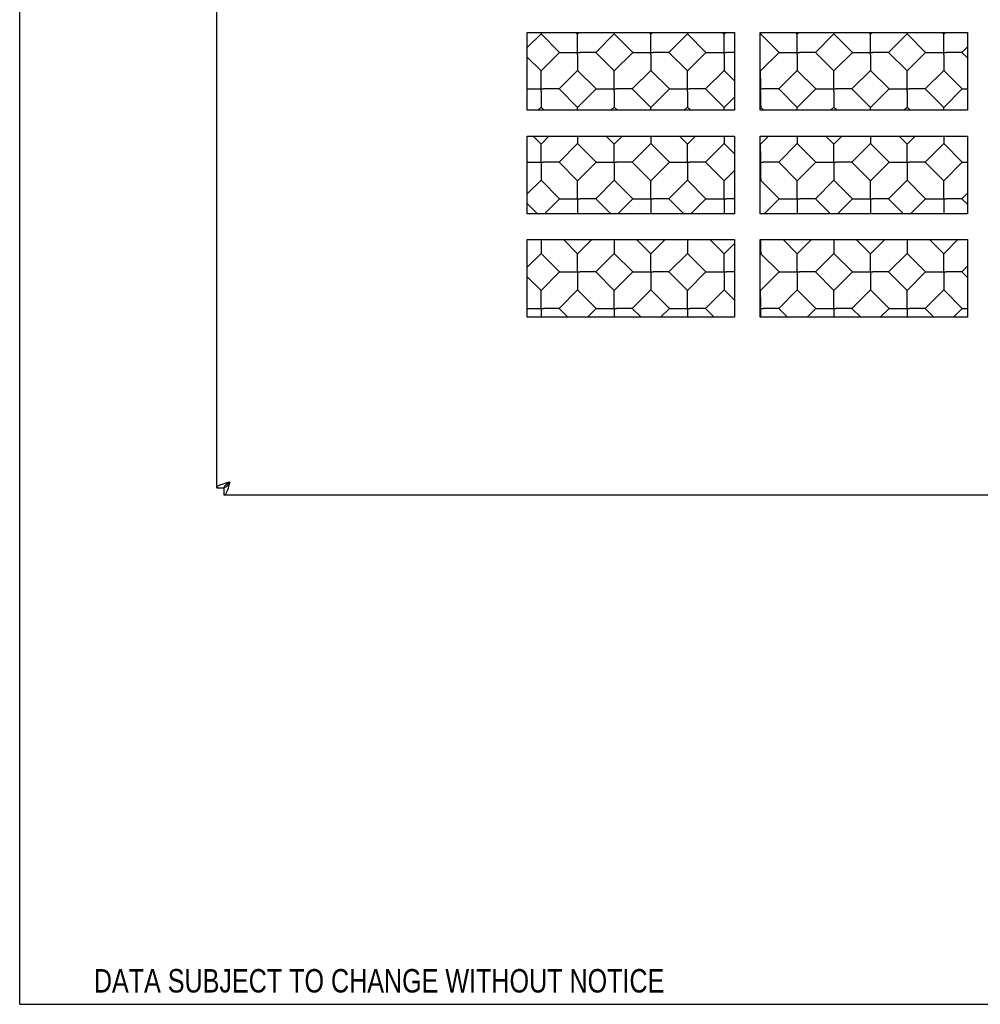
# Model space of a CAD drawing. Header units: inches. Extents: x 0 to 22.7, y 0 to 14.7.
# Tile 1 of 14: x 0 to 4.6, y 0 to 4.8. Entities that reach past the tile are written whole.
import ezdxf

# ---------------------------------------------------------------- set-up
doc = ezdxf.new("R2010")
doc.units = ezdxf.units.IN
doc.header["$LTSCALE"] = 1.246667
doc.header["$MEASUREMENT"] = 0
doc.layers.get('0').update_dxf_attribs({"linetype": 'CONTINUOUS'})
doc.styles.get("Standard").update_dxf_attribs({"font": 'txt', "width": 0.8})

msp = doc.modelspace()

# ---------------------------------------------------------------- linework, layer by layer
at = {"color": 7, "linetype": 'Continuous'}
for p, q in [((0, 0), (0, 14.6667)), ((2.4513, 4.6224), (2.5175, 4.6886)), ((2.5175, 4.6944), (2.5175, 4.6908)), ((2.5175, 4.6908), (2.5175, 4.6886)), ((2.607, 4.5991), (2.5175, 4.6886)), ((2.6943, 4.6863), (2.6861, 4.6944)), ((2.6942, 4.6842), (2.6943, 4.6863)), ((2.6943, 4.6218), (2.6942, 4.6842)), ((2.6943, 4.6863), (2.7024, 4.6944)), ((2.7815, 4.5991), (2.871, 4.6886)), ((2.871, 4.6944), (2.8711, 4.6908)), ((2.8711, 4.6908), (2.871, 4.6886)), ((2.9606, 4.5991), (2.871, 4.6886)), ((3.0478, 4.6863), (3.0397, 4.6944)), ((3.0478, 4.6863), (3.0559, 4.6944)), ((3.0478, 4.6842), (3.0478, 4.6863)), ((3.0478, 4.6218), (3.0478, 4.6842)), ((3.1351, 4.5991), (3.2246, 4.6886)), ((3.2246, 4.6944), (3.2246, 4.6908)), ((3.2246, 4.6908), (3.2246, 4.6886)), ((3.3141, 4.5991), (3.2246, 4.6886)), ((3.4014, 4.6863), (3.3932, 4.6944)), ((3.4014, 4.6863), (3.4095, 4.6944)), ((3.4014, 4.6842), (3.4014, 4.6863)), ((3.4014, 4.6218), (3.4014, 4.6842)), ((3.5763, 4.6867), (3.5781, 4.6886)), ((3.5781, 4.6944), (3.5782, 4.6908)), ((3.6677, 4.5991), (3.5781, 4.6886)), ((3.5782, 4.6908), (3.5782, 4.6886)), ((3.7549, 4.6863), (3.7468, 4.6944)), ((3.7549, 4.6863), (3.7631, 4.6944)), ((3.7549, 4.6842), (3.7549, 4.6863)), ((3.7549, 4.6218), (3.7549, 4.6842)), ((3.8422, 4.5991), (3.9317, 4.6886)), ((3.9317, 4.6944), (3.9317, 4.6908)), ((3.9317, 4.6908), (3.9317, 4.6886)), ((4.0212, 4.5991), (3.9317, 4.6886)), ((4.1085, 4.6863), (4.1003, 4.6944)), ((4.1085, 4.6863), (4.1166, 4.6944)), ((4.1085, 4.6842), (4.1085, 4.6863)), ((4.1085, 4.6218), (4.1085, 4.6842)), ((4.1957, 4.5991), (4.2853, 4.6886)), ((4.2853, 4.6944), (4.2853, 4.6908)), ((4.2853, 4.6908), (4.2853, 4.6886)), ((4.3748, 4.5991), (4.2853, 4.6886)), ((4.462, 4.6863), (4.4539, 4.6944)), ((4.462, 4.6863), (4.4702, 4.6944)), ((4.462, 4.6842), (4.462, 4.6863)), ((4.462, 4.6218), (4.462, 4.6842)), ((4.5493, 4.5991), (4.5763, 4.6261)), ((2.5175, 4.5095), (2.4513, 4.5757)), ((2.5175, 4.5095), (2.607, 4.5991)), ((2.6124, 4.5991), (2.6716, 4.5991)), ((2.6942, 4.5874), (2.6943, 4.5764)), ((2.7169, 4.5991), (2.7059, 4.5991)), ((2.7762, 4.5991), (2.7169, 4.5991)), ((2.871, 4.5095), (2.7815, 4.5991)), ((2.871, 4.5095), (2.9606, 4.5991)), ((2.9659, 4.5991), (3.0252, 4.5991)), ((3.0478, 4.5874), (3.0478, 4.5764)), ((3.0705, 4.5991), (3.0595, 4.5991)), ((3.2246, 4.5095), (3.1351, 4.5991)), ((3.2246, 4.5095), (3.3141, 4.5991)), ((3.4013, 4.5874), (3.4014, 4.5764)), ((3.4241, 4.5991), (3.413, 4.5991)), ((3.4513, 4.5991), (3.4241, 4.5991)), ((3.5781, 4.5095), (3.6677, 4.5991)), ((3.7549, 4.5874), (3.7549, 4.5764)), ((3.7776, 4.5991), (3.7666, 4.5991)), ((3.9317, 4.5095), (3.8422, 4.5991)), ((3.9317, 4.5095), (4.0212, 4.5991)), ((4.1084, 4.5874), (4.1085, 4.5764)), ((4.1312, 4.5991), (4.1202, 4.5991)), ((4.2853, 4.5095), (4.1957, 4.5991)), ((4.2853, 4.5095), (4.3748, 4.5991)), ((4.462, 4.5874), (4.462, 4.5764)), ((4.4847, 4.5991), (4.4737, 4.5991)), ((4.5763, 4.572), (4.5493, 4.5991)), ((2.5175, 4.5074), (2.5175, 4.5095)), ((2.5175, 4.445), (2.5175, 4.5074)), ((2.6047, 4.4223), (2.6943, 4.5118)), ((2.6943, 4.514), (2.6943, 4.5118)), ((2.7838, 4.4223), (2.6943, 4.5118)), ((2.871, 4.5074), (2.871, 4.5095)), ((2.871, 4.445), (2.871, 4.5074)), ((2.9583, 4.4223), (3.0478, 4.5118)), ((3.0478, 4.514), (3.0478, 4.5118)), ((3.1373, 4.4223), (3.0478, 4.5118)), ((3.2246, 4.5074), (3.2246, 4.5095)), ((3.2246, 4.445), (3.2246, 4.5074)), ((3.3118, 4.4223), (3.4014, 4.5118)), ((3.4014, 4.514), (3.4014, 4.5118)), ((3.4513, 4.4619), (3.4014, 4.5118)), ((3.5781, 4.5074), (3.5781, 4.5095)), ((3.5782, 4.445), (3.5781, 4.5074)), ((3.6654, 4.4223), (3.7549, 4.5118)), ((3.7549, 4.514), (3.7549, 4.5118)), ((3.8444, 4.4223), (3.7549, 4.5118)), ((3.9317, 4.5074), (3.9317, 4.5095)), ((3.9317, 4.445), (3.9317, 4.5074)), ((4.0189, 4.4223), (4.1085, 4.5118)), ((4.1085, 4.514), (4.1085, 4.5118)), ((4.198, 4.4223), (4.1085, 4.5118)), ((4.2852, 4.5074), (4.2852, 4.5095)), ((4.2853, 4.445), (4.2852, 4.5074)), ((4.3725, 4.4223), (4.462, 4.5118)), ((4.462, 4.514), (4.462, 4.5118)), ((4.5516, 4.4223), (4.462, 4.5118)), ((2.4513, 4.4223), (2.4948, 4.4223)), ((2.5174, 4.4106), (2.5175, 4.3996)), ((2.5402, 4.4223), (2.5292, 4.4223)), ((2.6943, 4.3328), (2.6047, 4.4223)), ((2.6943, 4.3328), (2.7838, 4.4223)), ((2.871, 4.4106), (2.871, 4.3996)), ((2.8937, 4.4223), (2.8827, 4.4223)), ((3.0478, 4.3328), (2.9583, 4.4223)), ((3.0478, 4.3328), (3.1373, 4.4223)), ((3.2246, 4.4106), (3.2246, 4.3996)), ((3.2473, 4.4223), (3.2363, 4.4223)), ((3.4014, 4.3328), (3.3118, 4.4223)), ((3.4014, 4.3328), (3.4513, 4.3827)), ((3.5763, 4.4223), (3.5898, 4.4223)), ((3.5781, 4.4106), (3.5781, 4.3996)), ((3.6008, 4.4223), (3.5898, 4.4223)), ((3.7549, 4.3328), (3.6654, 4.4223)), ((3.7549, 4.3328), (3.8444, 4.4223)), ((3.9317, 4.4106), (3.9317, 4.3996)), ((3.9544, 4.4223), (3.9434, 4.4223)), ((4.1085, 4.3328), (4.0189, 4.4223)), ((4.1085, 4.3328), (4.198, 4.4223)), ((4.2852, 4.4106), (4.2852, 4.3996)), ((4.3079, 4.4223), (4.2969, 4.4223)), ((4.462, 4.3328), (4.3725, 4.4223)), ((4.462, 4.3328), (4.5516, 4.4223)), ((2.5019, 4.3194), (2.5175, 4.335)), ((2.5175, 4.3372), (2.5175, 4.335)), ((2.5331, 4.3194), (2.5175, 4.335)), ((2.6942, 4.3306), (2.6943, 4.3328)), ((2.8554, 4.3194), (2.871, 4.335)), ((2.8711, 4.3372), (2.871, 4.335)), ((2.8866, 4.3194), (2.871, 4.335)), ((3.0478, 4.3306), (3.0478, 4.3328)), ((3.209, 4.3194), (3.2246, 4.335)), ((3.2246, 4.3372), (3.2246, 4.335)), ((3.2402, 4.3194), (3.2246, 4.335)), ((3.4014, 4.3306), (3.4014, 4.3328)), ((3.5763, 4.3332), (3.5781, 4.335)), ((3.5937, 4.3194), (3.5781, 4.335)), ((3.5782, 4.3372), (3.5782, 4.335)), ((3.7549, 4.3306), (3.7549, 4.3328)), ((3.9161, 4.3194), (3.9317, 4.335)), ((3.9317, 4.3372), (3.9317, 4.335)), ((3.9473, 4.3194), (3.9317, 4.335)), ((4.1085, 4.3306), (4.1085, 4.3328)), ((4.2697, 4.3194), (4.2853, 4.335)), ((4.2853, 4.3372), (4.2853, 4.335)), ((4.3008, 4.3194), (4.2853, 4.335)), ((4.462, 4.3306), (4.462, 4.3328)), ((2.5175, 4.156), (2.479, 4.1944)), ((2.5175, 4.156), (2.5559, 4.1944)), ((2.871, 4.156), (2.8326, 4.1944)), ((2.871, 4.156), (2.9095, 4.1944)), ((3.2246, 4.156), (3.1861, 4.1944)), ((3.2246, 4.156), (3.2631, 4.1944)), ((3.5781, 4.156), (3.6166, 4.1944)), ((3.9317, 4.156), (3.8932, 4.1944)), ((3.9317, 4.156), (3.9702, 4.1944)), ((4.2853, 4.156), (4.2468, 4.1944)), ((4.2853, 4.156), (4.3237, 4.1944)), ((2.5175, 4.1538), (2.5175, 4.156)), ((2.5175, 4.0914), (2.5175, 4.1538)), ((2.6047, 4.0687), (2.6943, 4.1583)), ((2.6943, 4.1604), (2.6943, 4.1583)), ((2.7838, 4.0687), (2.6943, 4.1583)), ((2.871, 4.1538), (2.871, 4.156)), ((2.871, 4.0914), (2.871, 4.1538)), ((2.9583, 4.0687), (3.0478, 4.1583)), ((3.0478, 4.1604), (3.0478, 4.1583)), ((3.1373, 4.0687), (3.0478, 4.1583)), ((3.2246, 4.1538), (3.2246, 4.156)), ((3.2246, 4.0914), (3.2246, 4.1538)), ((3.3118, 4.0687), (3.4014, 4.1583)), ((3.4014, 4.1604), (3.4014, 4.1583)), ((3.4513, 4.1083), (3.4014, 4.1583)), ((3.5781, 4.1538), (3.5781, 4.156)), ((3.5782, 4.0914), (3.5781, 4.1538)), ((3.6654, 4.0687), (3.7549, 4.1583)), ((3.7549, 4.1604), (3.7549, 4.1583)), ((3.8444, 4.0687), (3.7549, 4.1583)), ((3.9317, 4.1538), (3.9317, 4.156)), ((3.9317, 4.0914), (3.9317, 4.1538)), ((4.0189, 4.0687), (4.1085, 4.1583)), ((4.1085, 4.1604), (4.1085, 4.1583)), ((4.198, 4.0687), (4.1085, 4.1583)), ((4.2852, 4.1538), (4.2852, 4.156)), ((4.2853, 4.0914), (4.2852, 4.1538)), ((4.3725, 4.0687), (4.462, 4.1583)), ((4.462, 4.1604), (4.462, 4.1583)), ((4.5516, 4.0687), (4.462, 4.1583)), ((2.4513, 4.0687), (2.4948, 4.0687)), ((2.5402, 4.0687), (2.5292, 4.0688)), ((2.6943, 3.9792), (2.6047, 4.0687)), ((2.6943, 3.9792), (2.7838, 4.0687)), ((2.8937, 4.0687), (2.8827, 4.0688)), ((3.0478, 3.9792), (2.9583, 4.0687)), ((3.0478, 3.9792), (3.1373, 4.0687)), ((3.2473, 4.0687), (3.2363, 4.0688)), ((3.4014, 3.9792), (3.3118, 4.0687)), ((3.5763, 4.0687), (3.5898, 4.0688)), ((3.6008, 4.0687), (3.5898, 4.0688)), ((3.7549, 3.9792), (3.6654, 4.0687)), ((3.7549, 3.9792), (3.8444, 4.0687)), ((3.9544, 4.0687), (3.9434, 4.0688)), ((4.1085, 3.9792), (4.0189, 4.0687)), ((4.1085, 3.9792), (4.198, 4.0687)), ((4.3079, 4.0687), (4.2969, 4.0688)), ((4.462, 3.9792), (4.3725, 4.0687)), ((4.462, 3.9792), (4.5516, 4.0687)), ((3.4014, 3.9792), (3.4513, 4.0291)), ((2.4513, 3.9153), (2.5175, 3.9815)), ((2.5175, 3.9836), (2.5175, 3.9815)), ((2.607, 3.892), (2.5175, 3.9815)), ((2.6942, 3.977), (2.6943, 3.9792)), ((2.6943, 3.9147), (2.6942, 3.977)), ((2.7815, 3.892), (2.871, 3.9815)), ((2.8711, 3.9836), (2.871, 3.9815)), ((2.9606, 3.892), (2.871, 3.9815)), ((3.0478, 3.977), (3.0478, 3.9792)), ((3.0478, 3.9147), (3.0478, 3.977)), ((3.1351, 3.892), (3.2246, 3.9815)), ((3.2246, 3.9836), (3.2246, 3.9815)), ((3.3141, 3.892), (3.2246, 3.9815)), ((3.4014, 3.977), (3.4014, 3.9792)), ((3.4014, 3.9147), (3.4014, 3.977)), ((3.5763, 3.9796), (3.5781, 3.9815)), ((3.6677, 3.892), (3.5781, 3.9815)), ((3.5782, 3.9836), (3.5782, 3.9815)), ((3.7549, 3.977), (3.7549, 3.9792)), ((3.7549, 3.9147), (3.7549, 3.977)), ((3.8422, 3.892), (3.9317, 3.9815)), ((3.9317, 3.9836), (3.9317, 3.9815)), ((4.0212, 3.892), (3.9317, 3.9815)), ((4.1085, 3.977), (4.1085, 3.9792)), ((4.1085, 3.9147), (4.1085, 3.977)), ((4.1957, 3.892), (4.2853, 3.9815)), ((4.2853, 3.9836), (4.2853, 3.9815)), ((4.3748, 3.892), (4.2853, 3.9815)), ((4.462, 3.977), (4.462, 3.9792)), ((4.462, 3.9147), (4.462, 3.977)), ((4.5493, 3.892), (4.5763, 3.919)), ((2.5005, 3.8194), (2.4513, 3.8686)), ((2.5345, 3.8194), (2.607, 3.892)), ((2.6943, 3.8693), (2.6943, 3.8194)), ((2.7169, 3.892), (2.7059, 3.892)), ((2.854, 3.8194), (2.7815, 3.892)), ((2.8881, 3.8194), (2.9606, 3.892)), ((3.0478, 3.8693), (3.0478, 3.8194)), ((3.0705, 3.892), (3.0595, 3.892)), ((3.2076, 3.8194), (3.1351, 3.892)), ((3.2416, 3.8194), (3.3141, 3.892)), ((3.4014, 3.8693), (3.4014, 3.8194)), ((3.4241, 3.892), (3.413, 3.892)), ((3.4513, 3.892), (3.4241, 3.892)), ((3.5952, 3.8194), (3.6677, 3.892)), ((3.7549, 3.8693), (3.7549, 3.8194)), ((3.7776, 3.892), (3.7666, 3.892)), ((3.9147, 3.8194), (3.8422, 3.892)), ((3.9487, 3.8194), (4.0212, 3.892)), ((4.1085, 3.8693), (4.1085, 3.8194)), ((4.1312, 3.892), (4.1202, 3.892)), ((4.2682, 3.8194), (4.1957, 3.892)), ((4.3023, 3.8194), (4.3748, 3.892)), ((4.462, 3.8693), (4.462, 3.8194)), ((4.4847, 3.892), (4.4737, 3.892)), ((4.5763, 3.8649), (4.5493, 3.892)), ((2.5175, 3.6944), (2.5175, 3.649)), ((2.6943, 3.6257), (2.6255, 3.6944)), ((2.6943, 3.6257), (2.7631, 3.6944)), ((2.871, 3.6944), (2.871, 3.649)), ((3.0478, 3.6257), (2.979, 3.6944)), ((3.0478, 3.6257), (3.1166, 3.6944)), ((3.2246, 3.6944), (3.2246, 3.649)), ((3.4014, 3.6257), (3.3326, 3.6944)), ((3.4014, 3.6257), (3.4513, 3.6756)), ((3.5781, 3.6944), (3.5781, 3.649)), ((3.7549, 3.6257), (3.6861, 3.6944)), ((3.7549, 3.6257), (3.8237, 3.6944)), ((3.9317, 3.6944), (3.9317, 3.649)), ((4.1085, 3.6257), (4.0397, 3.6944)), ((4.1085, 3.6257), (4.1773, 3.6944)), ((4.2852, 3.6944), (4.2853, 3.649)), ((4.462, 3.6257), (4.3932, 3.6944)), ((4.462, 3.6257), (4.5308, 3.6944)), ((2.4513, 3.5617), (2.5175, 3.6279)), ((2.5175, 3.6301), (2.5175, 3.6279)), ((2.607, 3.5384), (2.5175, 3.6279)), ((2.6942, 3.6235), (2.6943, 3.6256)), ((2.6943, 3.5611), (2.6942, 3.6235)), ((2.7815, 3.5384), (2.871, 3.6279)), ((2.8711, 3.6301), (2.871, 3.6279)), ((2.9606, 3.5384), (2.871, 3.6279)), ((3.0478, 3.6235), (3.0478, 3.6256)), ((3.0478, 3.5611), (3.0478, 3.6235)), ((3.1351, 3.5384), (3.2246, 3.6279)), ((3.2246, 3.6301), (3.2246, 3.6279)), ((3.3141, 3.5384), (3.2246, 3.6279)), ((3.4014, 3.6235), (3.4014, 3.6256)), ((3.4014, 3.5611), (3.4014, 3.6235)), ((3.5763, 3.6261), (3.5781, 3.6279)), ((3.6677, 3.5384), (3.5781, 3.6279)), ((3.5782, 3.6301), (3.5782, 3.6279)), ((3.7549, 3.6235), (3.7549, 3.6256)), ((3.7549, 3.5611), (3.7549, 3.6235)), ((3.8422, 3.5384), (3.9317, 3.6279)), ((3.9317, 3.6301), (3.9317, 3.6279)), ((4.0212, 3.5384), (3.9317, 3.6279)), ((4.1085, 3.6235), (4.1085, 3.6256)), ((4.1085, 3.5611), (4.1085, 3.6235)), ((4.1957, 3.5384), (4.2853, 3.6279)), ((4.2853, 3.6301), (4.2853, 3.6279)), ((4.3748, 3.5384), (4.2853, 3.6279)), ((4.462, 3.6235), (4.462, 3.6256)), ((4.462, 3.5611), (4.462, 3.6235)), ((2.5175, 3.4489), (2.607, 3.5384)), ((2.7169, 3.5384), (2.7059, 3.5384)), ((2.871, 3.4489), (2.7815, 3.5384)), ((2.871, 3.4489), (2.9606, 3.5384)), ((3.0705, 3.5384), (3.0595, 3.5384)), ((3.2246, 3.4489), (3.1351, 3.5384)), ((3.2246, 3.4489), (3.3141, 3.5384)), ((3.4241, 3.5384), (3.413, 3.5384)), ((3.4513, 3.5384), (3.4241, 3.5384)), ((3.5781, 3.4489), (3.6677, 3.5384)), ((3.7776, 3.5384), (3.7666, 3.5384)), ((3.9317, 3.4489), (3.8422, 3.5384)), ((3.9317, 3.4489), (4.0212, 3.5384)), ((4.1312, 3.5384), (4.1202, 3.5384)), ((4.2853, 3.4489), (4.1957, 3.5384)), ((4.2853, 3.4489), (4.3748, 3.5384)), ((4.4847, 3.5384), (4.4737, 3.5384)), ((4.5493, 3.5384), (4.5763, 3.5654)), ((4.5763, 3.5114), (4.5493, 3.5384)), ((2.5175, 3.4489), (2.4513, 3.5151)), ((2.5175, 3.4467), (2.5175, 3.4489)), ((2.5175, 3.3843), (2.5175, 3.4467)), ((2.6047, 3.3616), (2.6943, 3.4512)), ((2.6943, 3.4533), (2.6943, 3.4512)), ((2.7838, 3.3616), (2.6943, 3.4512)), ((2.871, 3.4467), (2.871, 3.4489)), ((2.871, 3.3843), (2.871, 3.4467)), ((2.9583, 3.3616), (3.0478, 3.4512)), ((3.0478, 3.4533), (3.0478, 3.4512)), ((3.1373, 3.3616), (3.0478, 3.4512)), ((3.2246, 3.4467), (3.2246, 3.4489)), ((3.2246, 3.3843), (3.2246, 3.4467)), ((3.3118, 3.3616), (3.4014, 3.4512)), ((3.4014, 3.4533), (3.4014, 3.4512)), ((3.4513, 3.4012), (3.4014, 3.4512)), ((3.5781, 3.4467), (3.5781, 3.4489)), ((3.5782, 3.3843), (3.5781, 3.4467)), ((3.6654, 3.3616), (3.7549, 3.4512)), ((3.7549, 3.4533), (3.7549, 3.4512)), ((3.8444, 3.3616), (3.7549, 3.4512)), ((3.9317, 3.4467), (3.9317, 3.4489)), ((3.9317, 3.3843), (3.9317, 3.4467)), ((4.0189, 3.3616), (4.1085, 3.4512)), ((4.1085, 3.4533), (4.1085, 3.4512)), ((4.198, 3.3616), (4.1085, 3.4512)), ((4.2852, 3.4467), (4.2852, 3.4489)), ((4.2853, 3.3843), (4.2852, 3.4467)), ((4.3725, 3.3616), (4.462, 3.4512)), ((4.462, 3.4533), (4.462, 3.4512)), ((4.5516, 3.3616), (4.462, 3.4512)), ((2.4513, 3.3616), (2.4948, 3.3616)), ((2.5402, 3.3616), (2.5292, 3.3617)), ((2.6469, 3.3194), (2.6047, 3.3616)), ((2.7416, 3.3194), (2.7838, 3.3616)), ((2.8937, 3.3616), (2.8827, 3.3617)), ((3.0005, 3.3194), (2.9583, 3.3616)), ((3.0952, 3.3194), (3.1373, 3.3616)), ((3.2473, 3.3616), (3.2363, 3.3617)), ((3.354, 3.3194), (3.3118, 3.3616)), ((3.5763, 3.3616), (3.5898, 3.3617)), ((3.5781, 3.339), (3.5781, 3.3194)), ((3.6008, 3.3616), (3.5898, 3.3617)), ((3.7076, 3.3194), (3.6654, 3.3616)), ((3.8023, 3.3194), (3.8444, 3.3616)), ((3.9544, 3.3616), (3.9434, 3.3617)), ((4.0611, 3.3194), (4.0189, 3.3616)), ((4.1558, 3.3194), (4.198, 3.3616)), ((4.3079, 3.3616), (4.2969, 3.3617)), ((4.4147, 3.3194), (4.3725, 3.3616)), ((4.5094, 3.3194), (4.5516, 3.3616)), ((0.9513, 2.4959), (0.9873, 2.4959)), ((0.9873, 2.4599), (0.9873, 2.4959)), ((0, 0), (22.6667, 0))]:
    msp.add_line(p, q, dxfattribs=at)
at = {"color": 3, "linetype": 'Continuous'}
for p, q in [((0.9513, 2.4959), (0.9513, 8.5179)), ((2.4513, 4.3194), (2.4513, 4.6944)), ((2.4513, 4.6944), (3.4513, 4.6944)), ((3.4513, 4.6944), (3.4513, 4.3194)), ((3.5763, 4.3194), (3.5763, 4.6944)), ((3.5763, 4.6944), (4.5763, 4.6944)), ((4.5763, 4.6944), (4.5763, 4.3194)), ((3.4513, 4.3194), (2.4513, 4.3194)), ((4.5763, 4.3194), (3.5763, 4.3194)), ((2.4513, 3.8194), (2.4513, 4.1944)), ((2.4513, 4.1944), (3.4513, 4.1944)), ((3.4513, 4.1944), (3.4513, 3.8194)), ((3.5763, 4.1944), (4.5763, 4.1944)), ((3.5763, 3.8194), (3.5763, 4.1944)), ((4.5763, 4.1944), (4.5763, 3.8194)), ((3.4513, 3.8194), (2.4513, 3.8194)), ((4.5763, 3.8194), (3.5763, 3.8194)), ((2.4513, 3.3194), (2.4513, 3.6944)), ((2.4513, 3.6944), (3.4513, 3.6944)), ((3.4513, 3.6944), (3.4513, 3.3194)), ((3.5763, 3.6944), (4.5763, 3.6944)), ((3.5763, 3.3194), (3.5763, 3.6944)), ((4.5763, 3.6944), (4.5763, 3.3194)), ((3.4513, 3.3194), (2.4513, 3.3194)), ((4.5763, 3.3194), (3.5763, 3.3194)), ((8.2903, 2.4599), (0.9873, 2.4599))]:
    msp.add_line(p, q, dxfattribs=at)
at = {"color": 7, "linetype": 'Continuous'}
for points in [[(2.6942, 4.5874), (2.6943, 4.6108), (2.6943, 4.6218)], [(3.0478, 4.5874), (3.0479, 4.6108), (3.0478, 4.6218)], [(3.4013, 4.5874), (3.4014, 4.6108), (3.4014, 4.6218)], [(3.7549, 4.5874), (3.755, 4.6108), (3.7549, 4.6218)], [(4.1084, 4.5874), (4.1085, 4.6108), (4.1085, 4.6218)], [(4.462, 4.5874), (4.4621, 4.6108), (4.462, 4.6218)], [(2.607, 4.5991), (2.6092, 4.5991), (2.6124, 4.5991)], [(2.6716, 4.5991), (2.6826, 4.599), (2.7059, 4.5991)], [(2.6943, 4.5764), (2.6943, 4.5267), (2.6943, 4.514)], [(2.7815, 4.5991), (2.7794, 4.599), (2.7762, 4.5991)], [(2.9606, 4.5991), (2.9627, 4.5991), (2.9659, 4.5991)], [(3.0252, 4.5991), (3.0362, 4.599), (3.0595, 4.5991)], [(3.0478, 4.5764), (3.0478, 4.5267), (3.0478, 4.514)], [(3.1351, 4.5991), (3.1329, 4.599), (3.0705, 4.5991)], [(3.3141, 4.5991), (3.3163, 4.5991), (3.3787, 4.5991)], [(3.3787, 4.5991), (3.3897, 4.599), (3.413, 4.5991)], [(3.4014, 4.5764), (3.4014, 4.5267), (3.4014, 4.514)], [(3.6677, 4.5991), (3.6698, 4.5991), (3.7323, 4.5991)], [(3.7323, 4.5991), (3.7433, 4.599), (3.7666, 4.5991)], [(3.7549, 4.5764), (3.7549, 4.5267), (3.7549, 4.514)], [(3.8422, 4.5991), (3.84, 4.599), (3.7776, 4.5991)], [(4.0212, 4.5991), (4.0234, 4.5991), (4.0858, 4.5991)], [(4.0858, 4.5991), (4.0968, 4.599), (4.1202, 4.5991)], [(4.1085, 4.5764), (4.1085, 4.5267), (4.1085, 4.514)], [(4.1957, 4.5991), (4.1936, 4.599), (4.1312, 4.5991)], [(4.3748, 4.5991), (4.3769, 4.5991), (4.4394, 4.5991)], [(4.4394, 4.5991), (4.4504, 4.599), (4.4737, 4.5991)], [(4.462, 4.5764), (4.462, 4.5267), (4.462, 4.514)], [(4.5493, 4.5991), (4.5471, 4.599), (4.4847, 4.5991)], [(2.5174, 4.4106), (2.5175, 4.434), (2.5175, 4.445)], [(2.871, 4.4106), (2.8711, 4.434), (2.871, 4.445)], [(3.2246, 4.4106), (3.2246, 4.434), (3.2246, 4.445)], [(3.5781, 4.4106), (3.5782, 4.434), (3.5782, 4.445)], [(3.9317, 4.4106), (3.9317, 4.434), (3.9317, 4.445)], [(4.2852, 4.4106), (4.2853, 4.434), (4.2853, 4.445)], [(2.4948, 4.4223), (2.5058, 4.4222), (2.5292, 4.4223)], [(2.5175, 4.3996), (2.5175, 4.3499), (2.5175, 4.3372)], [(2.6047, 4.4223), (2.6026, 4.4223), (2.5402, 4.4223)], [(2.7838, 4.4223), (2.7859, 4.4223), (2.8484, 4.4223)], [(2.8484, 4.4223), (2.8594, 4.4222), (2.8827, 4.4223)], [(2.871, 4.3996), (2.871, 4.3499), (2.8711, 4.3372)], [(2.9583, 4.4223), (2.9561, 4.4223), (2.8937, 4.4223)], [(3.1373, 4.4223), (3.1395, 4.4223), (3.2019, 4.4223)], [(3.2019, 4.4223), (3.2129, 4.4222), (3.2363, 4.4223)], [(3.2246, 4.3996), (3.2246, 4.3499), (3.2246, 4.3372)], [(3.3118, 4.4223), (3.3097, 4.4223), (3.2473, 4.4223)], [(3.5781, 4.3996), (3.5781, 4.3499), (3.5782, 4.3372)], [(3.6654, 4.4223), (3.6632, 4.4223), (3.6008, 4.4223)], [(3.8445, 4.4223), (3.8466, 4.4223), (3.9091, 4.4223)], [(3.9091, 4.4223), (3.92, 4.4222), (3.9434, 4.4223)], [(3.9317, 4.3996), (3.9317, 4.3499), (3.9317, 4.3372)], [(4.0189, 4.4223), (4.0168, 4.4223), (3.9544, 4.4223)], [(4.198, 4.4223), (4.2002, 4.4223), (4.2626, 4.4223)], [(4.2626, 4.4223), (4.2736, 4.4222), (4.2969, 4.4223)], [(4.2852, 4.3996), (4.2853, 4.3499), (4.2853, 4.3372)], [(4.3725, 4.4223), (4.3704, 4.4223), (4.3079, 4.4223)], [(4.5516, 4.4223), (4.5537, 4.4223), (4.5763, 4.4223)], [(2.6943, 4.3194), (2.6943, 4.3231), (2.6942, 4.3306)], [(3.0478, 4.3194), (3.0478, 4.3231), (3.0478, 4.3306)], [(3.4014, 4.3194), (3.4014, 4.3231), (3.4014, 4.3306)], [(3.7549, 4.3194), (3.7549, 4.3231), (3.7549, 4.3306)], [(4.1085, 4.3194), (4.1085, 4.3231), (4.1085, 4.3306)], [(4.462, 4.3194), (4.462, 4.3231), (4.462, 4.3306)], [(2.6943, 4.1944), (2.6943, 4.1732), (2.6943, 4.1604)], [(3.0478, 4.1944), (3.0478, 4.1732), (3.0478, 4.1604)], [(3.4014, 4.1944), (3.4014, 4.1732), (3.4014, 4.1604)], [(3.7549, 4.1944), (3.7549, 4.1732), (3.7549, 4.1604)], [(4.1085, 4.1944), (4.1085, 4.1732), (4.1085, 4.1604)], [(4.462, 4.1944), (4.462, 4.1732), (4.462, 4.1604)], [(2.5175, 4.0687), (2.5175, 4.0804), (2.5175, 4.0914)], [(2.871, 4.0687), (2.8711, 4.0804), (2.871, 4.0914)], [(3.2246, 4.0687), (3.2246, 4.0804), (3.2246, 4.0914)], [(3.5781, 4.0687), (3.5782, 4.0804), (3.5782, 4.0914)], [(3.9317, 4.0687), (3.9317, 4.0804), (3.9317, 4.0914)], [(4.2853, 4.0687), (4.2853, 4.0804), (4.2853, 4.0914)], [(2.4948, 4.0687), (2.5058, 4.0687), (2.5292, 4.0688)], [(2.5175, 4.0687), (2.5174, 4.0571), (2.5175, 4.0461)], [(2.5175, 4.0461), (2.5175, 3.9964), (2.5175, 3.9836)], [(2.6047, 4.0687), (2.6026, 4.0687), (2.5402, 4.0687)], [(2.7838, 4.0687), (2.7859, 4.0687), (2.8484, 4.0687)], [(2.8484, 4.0687), (2.8594, 4.0687), (2.8827, 4.0688)], [(2.871, 4.0687), (2.871, 4.0571), (2.871, 4.0461)], [(2.871, 4.0461), (2.871, 3.9964), (2.8711, 3.9836)], [(2.9583, 4.0687), (2.9561, 4.0687), (2.8937, 4.0687)], [(3.1373, 4.0687), (3.1395, 4.0687), (3.2019, 4.0687)], [(3.2019, 4.0687), (3.2129, 4.0687), (3.2363, 4.0688)], [(3.2246, 4.0687), (3.2246, 4.0571), (3.2246, 4.0461)], [(3.2246, 4.0461), (3.2246, 3.9964), (3.2246, 3.9836)], [(3.3118, 4.0687), (3.3097, 4.0687), (3.2473, 4.0687)], [(3.5781, 4.0687), (3.5781, 4.0571), (3.5781, 4.0461)], [(3.5781, 4.0461), (3.5781, 3.9964), (3.5782, 3.9836)], [(3.6654, 4.0687), (3.6632, 4.0687), (3.6008, 4.0687)], [(3.8445, 4.0687), (3.8466, 4.0687), (3.9091, 4.0687)], [(3.9091, 4.0687), (3.92, 4.0687), (3.9434, 4.0688)], [(3.9317, 4.0687), (3.9317, 4.0571), (3.9317, 4.0461)], [(3.9317, 4.0461), (3.9317, 3.9964), (3.9317, 3.9836)], [(4.0189, 4.0687), (4.0168, 4.0687), (3.9544, 4.0687)], [(4.198, 4.0687), (4.2002, 4.0687), (4.2626, 4.0687)], [(4.2626, 4.0687), (4.2736, 4.0687), (4.2969, 4.0688)], [(4.2853, 4.0687), (4.2852, 4.0571), (4.2852, 4.0461)], [(4.2852, 4.0461), (4.2853, 3.9964), (4.2853, 3.9836)], [(4.3725, 4.0687), (4.3704, 4.0687), (4.3079, 4.0687)], [(4.5516, 4.0687), (4.5537, 4.0687), (4.5763, 4.0687)], [(2.6943, 3.892), (2.6943, 3.9036), (2.6943, 3.9147)], [(3.0478, 3.892), (3.0479, 3.9036), (3.0478, 3.9147)], [(3.4014, 3.892), (3.4014, 3.9036), (3.4014, 3.9147)], [(3.7549, 3.892), (3.755, 3.9036), (3.7549, 3.9147)], [(4.1085, 3.892), (4.1085, 3.9036), (4.1085, 3.9147)], [(4.462, 3.892), (4.4621, 3.9036), (4.462, 3.9147)], [(2.607, 3.892), (2.6092, 3.892), (2.6716, 3.8919)], [(2.6716, 3.8919), (2.6826, 3.8919), (2.7059, 3.892)], [(2.6943, 3.892), (2.6942, 3.8803), (2.6943, 3.8693)], [(2.7815, 3.8919), (2.7794, 3.8919), (2.7169, 3.892)], [(2.9606, 3.892), (2.9627, 3.892), (3.0252, 3.8919)], [(3.0252, 3.8919), (3.0362, 3.8919), (3.0595, 3.892)], [(3.0478, 3.892), (3.0478, 3.8803), (3.0478, 3.8693)], [(3.1351, 3.8919), (3.1329, 3.8919), (3.0705, 3.892)], [(3.3141, 3.892), (3.3163, 3.892), (3.3787, 3.8919)], [(3.3787, 3.8919), (3.3897, 3.8919), (3.413, 3.892)], [(3.4014, 3.892), (3.4013, 3.8803), (3.4014, 3.8693)], [(3.6677, 3.892), (3.6698, 3.892), (3.7323, 3.8919)], [(3.7323, 3.8919), (3.7433, 3.8919), (3.7666, 3.892)], [(3.7549, 3.892), (3.7549, 3.8803), (3.7549, 3.8693)], [(3.8422, 3.8919), (3.84, 3.8919), (3.7776, 3.892)], [(4.0212, 3.892), (4.0234, 3.892), (4.0858, 3.8919)], [(4.0858, 3.8919), (4.0968, 3.8919), (4.1202, 3.892)], [(4.1085, 3.892), (4.1084, 3.8803), (4.1085, 3.8693)], [(4.1957, 3.8919), (4.1936, 3.8919), (4.1312, 3.892)], [(4.3748, 3.892), (4.3769, 3.892), (4.4394, 3.8919)], [(4.4394, 3.8919), (4.4504, 3.8919), (4.4737, 3.892)], [(4.462, 3.892), (4.462, 3.8803), (4.462, 3.8693)], [(4.5493, 3.8919), (4.5471, 3.8919), (4.4847, 3.892)], [(2.5175, 3.649), (2.5175, 3.6428), (2.5175, 3.6301)], [(2.871, 3.649), (2.871, 3.6428), (2.8711, 3.6301)], [(3.2246, 3.649), (3.2246, 3.6428), (3.2246, 3.6301)], [(3.5781, 3.649), (3.5781, 3.6428), (3.5782, 3.6301)], [(3.9317, 3.649), (3.9317, 3.6428), (3.9317, 3.6301)], [(4.2853, 3.649), (4.2853, 3.6428), (4.2853, 3.6301)], [(2.607, 3.5384), (2.6092, 3.5384), (2.6716, 3.5384)], [(2.6716, 3.5384), (2.6826, 3.5384), (2.7059, 3.5384)], [(2.6943, 3.5384), (2.6942, 3.5267), (2.6943, 3.5158), (2.6943, 3.5056)], [(2.6943, 3.5384), (2.6943, 3.5501), (2.6943, 3.5611)], [(2.7815, 3.5384), (2.7794, 3.5384), (2.7169, 3.5384)], [(2.9606, 3.5384), (2.9627, 3.5384), (3.0252, 3.5384)], [(3.0252, 3.5384), (3.0362, 3.5384), (3.0595, 3.5384)], [(3.0478, 3.5384), (3.0479, 3.5501), (3.0478, 3.5611)], [(3.0478, 3.5384), (3.0478, 3.5267), (3.0478, 3.5158), (3.0478, 3.5056)], [(3.1351, 3.5384), (3.1329, 3.5384), (3.0705, 3.5384)], [(3.3141, 3.5384), (3.3163, 3.5384), (3.3787, 3.5384)], [(3.3787, 3.5384), (3.3897, 3.5384), (3.413, 3.5384)], [(3.4014, 3.5384), (3.4013, 3.5267), (3.4014, 3.5158), (3.4014, 3.5056)], [(3.4014, 3.5384), (3.4014, 3.5501), (3.4014, 3.5611)], [(3.6677, 3.5384), (3.6698, 3.5384), (3.7323, 3.5384)], [(3.7323, 3.5384), (3.7433, 3.5384), (3.7666, 3.5384)], [(3.7549, 3.5384), (3.755, 3.5501), (3.7549, 3.5611)], [(3.7549, 3.5384), (3.7549, 3.5267), (3.7549, 3.5158), (3.7549, 3.5056)], [(3.8422, 3.5384), (3.84, 3.5384), (3.7776, 3.5384)], [(4.0212, 3.5384), (4.0234, 3.5384), (4.0858, 3.5384)], [(4.0858, 3.5384), (4.0968, 3.5384), (4.1202, 3.5384)], [(4.1085, 3.5384), (4.1084, 3.5267), (4.1085, 3.5158), (4.1085, 3.5056)], [(4.1085, 3.5384), (4.1085, 3.5501), (4.1085, 3.5611)], [(4.1957, 3.5384), (4.1936, 3.5384), (4.1312, 3.5384)], [(4.3748, 3.5384), (4.3769, 3.5384), (4.4394, 3.5384)], [(4.4394, 3.5384), (4.4504, 3.5384), (4.4737, 3.5384)], [(4.462, 3.5384), (4.4621, 3.5501), (4.462, 3.5611)], [(4.462, 3.5384), (4.462, 3.5267), (4.462, 3.5158), (4.462, 3.5056)], [(4.5493, 3.5384), (4.5471, 3.5384), (4.4847, 3.5384)], [(2.6943, 3.5056), (2.6943, 3.4661), (2.6943, 3.4533)], [(3.0478, 3.5056), (3.0478, 3.4661), (3.0478, 3.4533)], [(3.4014, 3.5056), (3.4014, 3.4661), (3.4014, 3.4533)], [(3.7549, 3.5056), (3.7549, 3.4661), (3.7549, 3.4533)], [(4.1085, 3.5056), (4.1085, 3.4661), (4.1085, 3.4533)], [(4.462, 3.5056), (4.462, 3.4661), (4.462, 3.4533)], [(2.5175, 3.3616), (2.5175, 3.3733), (2.5175, 3.3843)], [(2.871, 3.3616), (2.8711, 3.3733), (2.871, 3.3843)], [(3.2246, 3.3616), (3.2246, 3.3733), (3.2246, 3.3843)], [(3.5781, 3.3616), (3.5782, 3.3733), (3.5782, 3.3843)], [(3.9317, 3.3616), (3.9317, 3.3733), (3.9317, 3.3843)], [(4.2853, 3.3616), (4.2853, 3.3733), (4.2853, 3.3843)], [(2.4948, 3.3616), (2.5058, 3.3616), (2.5292, 3.3617)], [(2.5175, 3.3616), (2.5174, 3.35), (2.5175, 3.339), (2.5175, 3.3288), (2.5175, 3.3194)], [(2.6047, 3.3616), (2.6026, 3.3616), (2.5402, 3.3616)], [(2.7838, 3.3616), (2.7859, 3.3616), (2.8484, 3.3616)], [(2.8484, 3.3616), (2.8594, 3.3616), (2.8827, 3.3617)], [(2.871, 3.3616), (2.871, 3.35), (2.871, 3.339), (2.871, 3.3288), (2.871, 3.3194)], [(2.9583, 3.3616), (2.9561, 3.3616), (2.8937, 3.3616)], [(3.1373, 3.3616), (3.1395, 3.3616), (3.2019, 3.3616)], [(3.2019, 3.3616), (3.2129, 3.3616), (3.2363, 3.3617)], [(3.2246, 3.3616), (3.2246, 3.35), (3.2246, 3.339), (3.2246, 3.3288), (3.2246, 3.3194)], [(3.3118, 3.3616), (3.3097, 3.3616), (3.2473, 3.3616)], [(3.5781, 3.3616), (3.5781, 3.35), (3.5781, 3.339)], [(3.6654, 3.3616), (3.6632, 3.3616), (3.6008, 3.3616)], [(3.8445, 3.3616), (3.8466, 3.3616), (3.9091, 3.3616)], [(3.9091, 3.3616), (3.92, 3.3616), (3.9434, 3.3617)], [(3.9317, 3.3616), (3.9317, 3.35), (3.9317, 3.339), (3.9317, 3.3288), (3.9317, 3.3194)], [(4.0189, 3.3616), (4.0168, 3.3616), (3.9544, 3.3616)], [(4.198, 3.3616), (4.2002, 3.3616), (4.2626, 3.3616)], [(4.2626, 3.3616), (4.2736, 3.3616), (4.2969, 3.3617)], [(4.2853, 3.3616), (4.2852, 3.35), (4.2852, 3.339), (4.2852, 3.3288), (4.2852, 3.3194)], [(4.3725, 3.3616), (4.3704, 3.3616), (4.3079, 3.3616)], [(4.5516, 3.3616), (4.5537, 3.3616), (4.5763, 3.3616)], [(1.0143, 2.5229), (1.0109, 2.5177), (1.0076, 2.5126), (1.0042, 2.5079), (1.0008, 2.5039), (0.9974, 2.5005), (0.9941, 2.498), (0.9907, 2.4965), (0.9873, 2.4959)], [(1.0143, 2.5229), (1.009, 2.5196), (1.004, 2.5162), (0.9993, 2.5128), (0.9952, 2.5094), (0.9919, 2.5061), (0.9894, 2.5027), (0.9878, 2.4993), (0.9873, 2.4959)]]:
    msp.add_lwpolyline(points, dxfattribs=at)
at = {"color": 3, "linetype": 'Continuous'}
for points in [[(1.0143, 2.5229), (1.0045, 2.5203), (0.9949, 2.5176)], [(1.0143, 2.5229), (1.0116, 2.5131), (1.0089, 2.5035)], [(0.9949, 2.5176), (0.9857, 2.5148), (0.9772, 2.5121), (0.9698, 2.5094), (0.9634, 2.5068), (0.9582, 2.5041), (0.9544, 2.5013), (0.9521, 2.4986), (0.9513, 2.4959)], [(1.0089, 2.5035), (1.0062, 2.4943), (1.0035, 2.4858), (1.0008, 2.4784), (0.9981, 2.472), (0.9954, 2.4668), (0.9927, 2.463), (0.99, 2.4607), (0.9873, 2.4599)]]:
    msp.add_lwpolyline(points, dxfattribs=at)

# ---------------------------------------------------------------- texts
at = {"color": 2, "linetype": 'Continuous', "insert": (1.7356, 0.1703), "char_height": 0.113333, "width": 3.354667, "attachment_point": 2, "line_spacing_factor": 0.9}
msp.add_mtext('DATA SUBJECT TO CHANGE WITHOUT NOTICE', dxfattribs=at)

doc.saveas('drawing.dxf')
